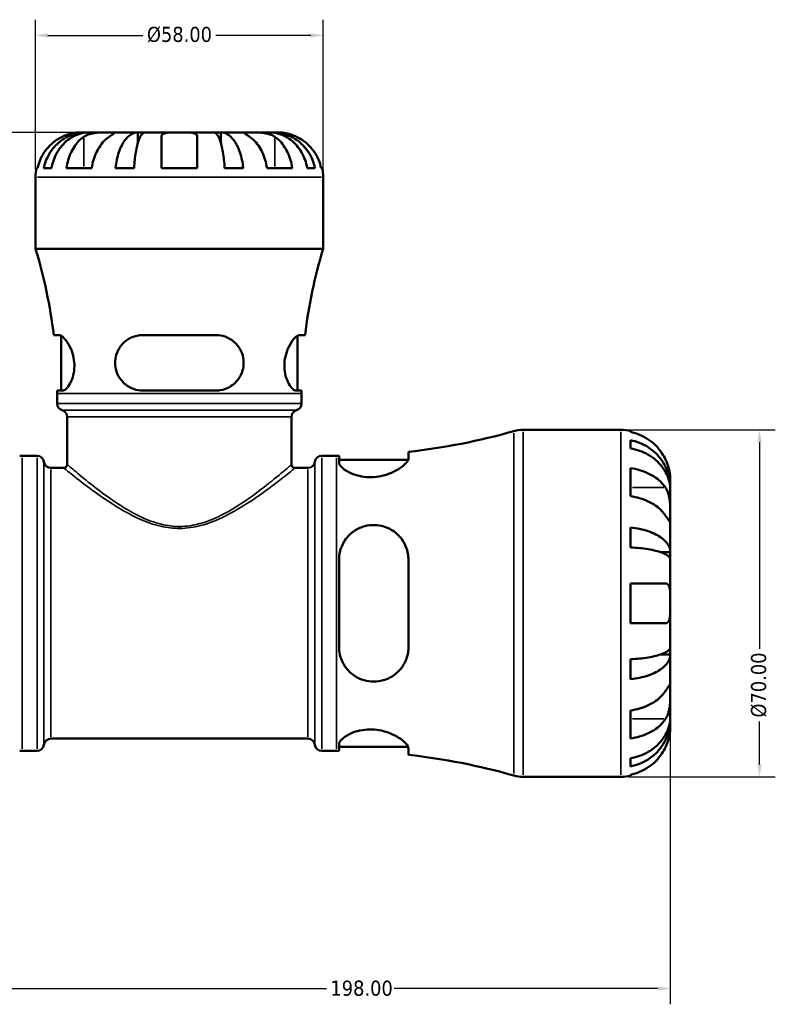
# Model space of a CAD drawing. Header units: millimetres. Extents: x 0 to 896, y 0 to 594.
# Tile 4 of 12: x 407 to 560, y 178 to 376. Entities that reach past the tile are written whole.
import ezdxf

# ---------------------------------------------------------------- set-up
doc = ezdxf.new("R2010")
doc.units = ezdxf.units.MM
for name, color, linetype, lineweight in [('Dimension (ANSI)', 7, 'Continuous', 25), ('Visible (ANSI)', 7, 'Continuous', 50), ('Visible Narrow (ANSI)', 7, 'Continuous', 35)]:
    doc.layers.add(name, color=color, linetype=linetype, lineweight=lineweight)
doc.styles.add('Note Text (ANSI)', font='tahoma.ttf')
doc.dimstyles.new('Default - mm (ANSI)', dxfattribs={"dimtxt": 3.048, "dimasz": 2.5, "dimexe": 3.175, "dimexo": 1.6002, "dimgap": 0.8, "dimtad": 0, "dimtoh": 1, "dimrnd": 1e-08, "dimzin": 4, "dimdsep": 46, "dimtxsty": 'Note Text (ANSI)', "dimcen": 0.09, "dimdle": 10, "dimclrd": 256, "dimclre": 256, "dimclrt": 256, "dimadec": 1, "dimazin": 1, "dimtfac": 1, "dimtofl": 0, "dimtmove": 0, "dimatfit": 3, "dimfxl": 1, "dimtolj": 1, "dimtzin": 4, "dimlwd": -1, "dimlwe": -1, "dimarcsym": 0})

# ---------------------------------------------------------------- blocks, each defined once
blk = doc.blocks.new('*D6')
at = {"layer": 'Defpoints', "color": 0, "transparency": 16777216}
for p in [(340.53, 258.68), (538.53, 258.68), (538.53, 180.96)]:
    blk.add_point(p, dxfattribs=at)
at = {"layer": 'Dimension (ANSI)', "transparency": 16777216}
for p, q in [((340.53, 257.08), (340.53, 177.79)), ((538.53, 257.08), (538.53, 177.79)), ((343.03, 180.96), (469.19, 180.96)), ((536.03, 180.96), (482.87, 180.96))]:
    blk.add_line(p, q, dxfattribs=at)
for points in [[(343.03, 181.38), (343.03, 180.54), (340.53, 180.96)], [(536.03, 181.38), (536.03, 180.54), (538.53, 180.96)]]:
    blk.add_solid(points, dxfattribs=at)
at = {"layer": 'Dimension (ANSI)', "transparency": 16777216, "insert": (469.99, 182.56), "char_height": 3.048, "attachment_point": 1, "style": 'Note Text (ANSI)'}
blk.add_mtext('\\A1;198.00', dxfattribs=at)
blk = doc.blocks.new('*D7')
at = {"layer": 'Defpoints', "color": 0, "transparency": 16777216}
for p in [(304.53, 353.68), (439.53, 353.68), (350.53, 223.68)]:
    blk.add_point(p, dxfattribs=at)
at = {"layer": 'Dimension (ANSI)', "transparency": 16777216}
for p, q in [((437.93, 353.68), (301.36, 353.68)), ((304.53, 351.18), (304.53, 307.27)), ((304.53, 226.18), (304.53, 293.59)), ((348.93, 223.68), (301.36, 223.68))]:
    blk.add_line(p, q, dxfattribs=at)
for points in [[(304.12, 351.18), (304.95, 351.18), (304.53, 353.68)], [(304.12, 226.18), (304.95, 226.18), (304.53, 223.68)]]:
    blk.add_solid(points, dxfattribs=at)
at = {"layer": 'Dimension (ANSI)', "transparency": 16777216, "insert": (302.95, 294.39), "char_height": 3.048, "attachment_point": 1, "rotation": 90, "style": 'Note Text (ANSI)'}
blk.add_mtext('\\A1;130.00', dxfattribs=at)
blk = doc.blocks.new('*D9')
at = {"layer": 'Defpoints', "color": 0, "transparency": 16777216}
for p in [(528.53, 293.68), (528.53, 223.68), (556.53, 223.68)]:
    blk.add_point(p, dxfattribs=at)
at = {"layer": 'Dimension (ANSI)', "transparency": 16777216}
for p, q in [((530.13, 293.68), (559.71, 293.68)), ((556.53, 291.18), (556.53, 249.52)), ((556.53, 226.18), (556.53, 234.84)), ((530.13, 223.68), (559.71, 223.68))]:
    blk.add_line(p, q, dxfattribs=at)
for points in [[(556.12, 291.18), (556.95, 291.18), (556.53, 293.68)], [(556.12, 226.18), (556.95, 226.18), (556.53, 223.68)]]:
    blk.add_solid(points, dxfattribs=at)
at = {"layer": 'Dimension (ANSI)', "transparency": 16777216, "insert": (554.8, 235.64), "char_height": 3.048, "attachment_point": 1, "rotation": 90, "style": 'Note Text (ANSI)'}
blk.add_mtext('\\A1;\\fTahoma|b0|i0;\\H3.0480;Ø70.00', dxfattribs=at)
blk = doc.blocks.new('*D10')
at = {"layer": 'Defpoints', "color": 0, "transparency": 16777216}
for p in [(468.53, 373.24), (410.53, 344.68), (468.53, 344.68)]:
    blk.add_point(p, dxfattribs=at)
at = {"layer": 'Dimension (ANSI)', "transparency": 16777216}
for p, q in [((410.53, 346.28), (410.53, 376.41)), ((468.53, 346.28), (468.53, 376.41)), ((413.03, 373.24), (432.19, 373.24)), ((466.03, 373.24), (446.88, 373.24))]:
    blk.add_line(p, q, dxfattribs=at)
for points in [[(413.03, 373.66), (413.03, 372.82), (410.53, 373.24)], [(466.03, 373.66), (466.03, 372.82), (468.53, 373.24)]]:
    blk.add_solid(points, dxfattribs=at)
at = {"layer": 'Dimension (ANSI)', "transparency": 16777216, "insert": (432.99, 374.98), "char_height": 3.048, "attachment_point": 1, "style": 'Note Text (ANSI)'}
blk.add_mtext('\\A1;\\fTahoma|b0|i0;\\H3.0480;Ø58.00', dxfattribs=at)

msp = doc.modelspace()

# ---------------------------------------------------------------- linework, layer by layer
at = {"layer": 'Visible (ANSI)'}
for p, q in [((420.765, 353.677), (419.534, 353.677)), ((420.765, 353.677), (420.765, 353.65)), ((421.377, 353.677), (420.765, 353.677)), ((425.392, 353.677), (421.377, 353.677)), ((431.147, 353.677), (425.392, 353.677)), ((431.147, 353.677), (431.147, 351.49)), ((432.626, 353.677), (431.147, 353.677)), ((439.534, 353.677), (432.626, 353.677)), ((446.443, 353.677), (439.534, 353.677)), ((447.921, 353.677), (446.443, 353.677)), ((453.676, 353.677), (447.921, 353.677)), ((447.921, 353.677), (447.921, 351.49)), ((457.691, 353.677), (453.676, 353.677)), ((458.303, 353.677), (457.691, 353.677)), ((459.534, 353.677), (458.303, 353.677)), ((458.303, 353.677), (458.303, 353.65)), ((435.934, 346.477), (435.934, 352.801)), ((443.134, 352.801), (443.134, 346.477)), ((410.716, 346.477), (410.942, 346.477)), ((412.198, 346.477), (413.753, 346.477)), ((416.771, 346.477), (421.862, 346.477)), ((426.656, 346.477), (430.41, 346.477)), ((435.934, 346.477), (443.134, 346.477)), ((448.658, 346.477), (452.412, 346.477)), ((457.206, 346.477), (462.298, 346.477)), ((465.315, 346.477), (466.87, 346.477)), ((468.127, 346.477), (468.352, 346.477)), ((410.534, 330.157), (410.534, 344.677)), ((468.534, 330.157), (468.534, 344.677)), ((468.534, 330.157), (410.534, 330.157)), ((415.28, 312.797), (414.188, 312.797)), ((415.684, 301.597), (415.684, 312.672)), ((446.894, 312.797), (432.174, 312.797)), ((463.384, 301.597), (463.384, 312.672)), ((464.881, 312.797), (463.788, 312.797)), ((414.883, 301.597), (416.007, 301.597)), ((414.884, 298.969), (414.884, 301.037)), ((432.174, 301.597), (446.894, 301.597)), ((463.061, 301.597), (464.186, 301.597)), ((464.184, 298.969), (464.184, 301.037)), ((416.914, 286.677), (416.914, 296.277)), ((462.154, 286.677), (462.154, 296.277)), ((508.863, 293.677), (528.534, 293.677)), ((530.534, 293.475), (530.534, 293.245)), ((530.534, 291.594), (530.534, 289.934)), ((407.854, 288.427), (410.834, 288.427)), ((468.234, 288.427), (471.214, 288.427)), ((471.734, 288.428), (471.734, 287.097)), ((485.734, 287.942), (485.734, 289.237)), ((471.734, 287.627), (485.667, 287.627)), ((413.612, 285.977), (416.214, 285.977)), ((462.854, 285.977), (465.456, 285.977)), ((530.534, 285.949), (530.534, 280.292)), ((538.534, 282.069), (538.509, 282.069)), ((538.534, 282.069), (538.534, 283.677)), ((538.534, 281.456), (538.534, 282.069)), ((538.534, 276.355), (538.534, 281.456)), ((538.534, 268.979), (538.534, 276.355)), ((530.534, 273.972), (530.534, 269.964)), ((538.534, 268.979), (536.625, 268.979)), ((538.534, 267.5), (538.534, 268.979)), ((471.734, 267.477), (471.734, 249.877)), ((485.734, 249.877), (485.734, 267.477)), ((538.534, 258.677), (538.534, 267.5)), ((530.534, 262.677), (530.534, 254.677)), ((530.534, 262.677), (537.574, 262.677)), ((538.534, 249.854), (538.534, 258.677)), ((537.574, 254.677), (530.534, 254.677)), ((538.534, 248.376), (536.625, 248.376)), ((538.534, 248.376), (538.534, 249.854)), ((538.534, 241), (538.534, 248.376)), ((530.534, 247.391), (530.534, 243.382)), ((538.534, 235.898), (538.534, 241)), ((530.534, 237.063), (530.534, 231.406)), ((538.534, 235.286), (538.509, 235.286)), ((538.534, 235.286), (538.534, 235.898)), ((538.534, 233.677), (538.534, 235.286)), ((413.612, 231.377), (465.456, 231.377)), ((407.854, 228.927), (410.834, 228.927)), ((468.234, 228.927), (471.214, 228.927)), ((471.734, 230.258), (471.734, 228.926)), ((471.734, 229.727), (485.667, 229.727)), ((485.734, 228.118), (485.734, 229.412)), ((530.534, 227.421), (530.534, 225.761)), ((508.863, 223.677), (528.534, 223.677)), ((530.534, 224.11), (530.534, 223.879))]:
    msp.add_line(p, q, dxfattribs=at)
for centre, radius, start, end in [((419.534, 344.677), 9, 168.46304, 180), ((459.534, 344.677), 9, 0, 11.53696), ((315.241, 301.037), 99.643, 6.7779, 16.99225), ((563.827, 301.037), 99.643, 163.00775, 173.2221), ((315.241, 301.037), 99.643, 0, 0.32201), ((563.827, 301.037), 99.643, 179.67799, 180), ((416.284, 298.969), 1.4, 180, 254.03799), ((462.784, 298.969), 1.4, 285.96201, 0), ((415.514, 296.277), 1.4, 0, 74.03799), ((463.554, 296.277), 1.4, 105.96201, 180), ((471.214, 419.048), 130.621, 276.38227, 285.8769), ((508.863, 286.677), 7, 90, 105.8769), ((528.534, 283.677), 10, 78.46304, 90), ((407.854, 419.048), 130.621, 269.77191, 270), ((410.834, 287.027), 1.4, 7.18076, 90), ((468.234, 287.027), 1.4, 90, 172.81924), ((471.214, 419.048), 130.621, 270, 270.22809), ((413.612, 287.377), 1.4, 187.18076, 270), ((416.214, 286.677), 0.7, 270, 0), ((462.854, 286.677), 0.7, 180, 270), ((465.456, 287.377), 1.4, 270, 352.81924), ((413.612, 229.977), 1.4, 90, 172.81924), ((465.456, 229.977), 1.4, 7.18076, 90), ((407.854, 98.307), 130.621, 90, 90.22809), ((410.834, 230.327), 1.4, 270, 352.81924), ((468.234, 230.327), 1.4, 187.18076, 270), ((471.214, 98.307), 130.621, 89.77191, 90), ((471.214, 98.307), 130.621, 74.1231, 83.61773), ((508.863, 230.677), 7, 254.1231, 270), ((528.534, 233.677), 10, 270, 281.53696)]:
    msp.add_arc(centre, radius, start, end, dxfattribs=at)
for points, knots in [([(412.198, 346.477), (412.313, 347.055), (412.485, 347.619), (412.891, 348.631), (413.166, 349.17), (413.818, 350.177), (414.196, 350.645), (414.958, 351.43), (415.412, 351.821), (416.39, 352.495), (416.913, 352.777), (417.911, 353.204), (418.477, 353.386), (419.634, 353.623), (420.224, 353.677), (420.765, 353.677)], [0.1707455, 0.1707455, 0.1707455, 0.1707455, 0.332894, 0.332894, 0.4995417, 0.4995417, 0.6661895, 0.6661895, 0.8331849, 0.8331849, 1.0001802, 1.0001802, 1.1677267, 1.1677267, 1.3352731, 1.3352731, 1.3352731, 1.3352731]), ([(421.377, 353.677), (420.896, 353.677), (420.371, 353.623), (419.341, 353.386), (418.837, 353.204), (417.95, 352.777), (417.483, 352.495), (416.613, 351.821), (416.209, 351.43), (415.531, 350.645), (415.194, 350.177), (414.614, 349.17), (414.37, 348.631), (414.008, 347.619), (413.855, 347.055), (413.753, 346.477)], [4.0119853, 4.0119853, 4.0119853, 4.0119853, 4.1795318, 4.1795318, 4.3470783, 4.3470783, 4.5140736, 4.5140736, 4.6810689, 4.6810689, 4.8477167, 4.8477167, 5.0143645, 5.0143645, 5.176513, 5.176513, 5.176513, 5.176513]), ([(419.534, 353.677), (419.534, 353.677), (419.501, 353.678), (419.366, 353.676), (419.259, 353.673), (418.901, 353.651), (418.608, 353.622), (418.014, 353.515), (417.746, 353.455), (417.254, 353.317), (417.038, 353.248), (416.595, 353.088), (416.369, 352.998), (416.075, 352.867), (416.004, 352.834), (415.934, 352.801)], [-2.49913258, -2.49913258, -2.49913258, -2.49913258, -2.41505436, -2.41505436, -2.32384732, -2.32384732, -2.1841143, -2.1841143, -2.08674766, -2.08674766, -2.01440674, -2.01440674, -1.93994266, -1.93994266, -1.91637503, -1.91637503, -1.91637503, -1.91637503]), ([(420.301, 352.801), (420.389, 352.86), (420.484, 352.917), (420.761, 353.067), (420.956, 353.155), (421.383, 353.311), (421.614, 353.378), (422.194, 353.512), (422.547, 353.566), (423.354, 353.647), (423.799, 353.664), (424.656, 353.679), (425.055, 353.677), (425.392, 353.677)], [-0.58004807, -0.58004807, -0.58004807, -0.58004807, -0.5384523, -0.5384523, -0.46383793, -0.46383793, -0.3862639, -0.3862639, -0.27840269, -0.27840269, -0.14277912, -0.14277912, 0, 0, 0, 0]), ([(425.392, 353.677), (425.575, 353.677), (425.738, 353.678), (426.027, 353.676), (426.149, 353.674), (426.371, 353.659), (426.44, 353.641), (426.452, 353.565), (426.402, 353.509), (426.23, 353.372), (426.135, 353.304), (425.908, 353.147), (425.777, 353.059), (425.555, 352.91), (425.475, 352.857), (425.392, 352.801)], [0, 0, 0, 0, 0.07774953, 0.07774953, 0.16081914, 0.16081914, 0.27783798, 0.27783798, 0.3882896, 0.3882896, 0.46542959, 0.46542959, 0.54035429, 0.54035429, 0.57953204, 0.57953204, 0.57953204, 0.57953204]), ([(426.656, 346.477), (426.716, 347.055), (426.807, 347.619), (427.02, 348.631), (427.163, 349.17), (427.505, 350.177), (427.704, 350.645), (428.103, 351.43), (428.341, 351.821), (428.854, 352.495), (429.128, 352.777), (429.651, 353.204), (429.948, 353.386), (430.554, 353.623), (430.864, 353.677), (431.147, 353.677)], [0.1707455, 0.1707455, 0.1707455, 0.1707455, 0.332894, 0.332894, 0.4995417, 0.4995417, 0.6661895, 0.6661895, 0.8331849, 0.8331849, 1.0001802, 1.0001802, 1.1677267, 1.1677267, 1.3352731, 1.3352731, 1.3352731, 1.3352731]), ([(432.626, 353.677), (432.486, 353.677), (432.333, 353.623), (432.034, 353.386), (431.888, 353.204), (431.63, 352.777), (431.494, 352.495), (431.241, 351.821), (431.124, 351.43), (430.927, 350.645), (430.829, 350.177), (430.66, 349.17), (430.589, 348.631), (430.484, 347.619), (430.44, 347.055), (430.41, 346.477)], [4.0119853, 4.0119853, 4.0119853, 4.0119853, 4.1795318, 4.1795318, 4.3470783, 4.3470783, 4.5140736, 4.5140736, 4.681069, 4.681069, 4.8477167, 4.8477167, 5.0143645, 5.0143645, 5.176513, 5.176513, 5.176513, 5.176513]), ([(435.934, 352.801), (435.934, 352.869), (435.943, 352.933), (435.986, 353.083), (436.032, 353.163), (436.169, 353.312), (436.264, 353.378), (436.555, 353.512), (436.773, 353.566), (437.355, 353.648), (437.734, 353.664), (438.588, 353.679), (439.059, 353.677), (439.534, 353.677)], [-0.57647647, -0.57647647, -0.57647647, -0.57647647, -0.52968676, -0.52968676, -0.46054026, -0.46054026, -0.38562403, -0.38562403, -0.27730827, -0.27730827, -0.14258086, -0.14258086, 0, 0, 0, 0]), ([(439.534, 353.677), (439.814, 353.677), (440.094, 353.678), (440.662, 353.676), (440.947, 353.673), (441.625, 353.651), (441.988, 353.622), (442.49, 353.515), (442.66, 353.455), (442.892, 353.317), (442.968, 353.248), (443.081, 353.088), (443.115, 352.998), (443.132, 352.867), (443.134, 352.834), (443.134, 352.801)], [-2.49913258, -2.49913258, -2.49913258, -2.49913258, -2.41505436, -2.41505436, -2.32384732, -2.32384732, -2.1841143, -2.1841143, -2.08674766, -2.08674766, -2.01440674, -2.01440674, -1.93994266, -1.93994266, -1.91637503, -1.91637503, -1.91637503, -1.91637503]), ([(448.658, 346.477), (448.628, 347.055), (448.584, 347.619), (448.479, 348.631), (448.408, 349.17), (448.239, 350.177), (448.141, 350.645), (447.944, 351.43), (447.827, 351.821), (447.574, 352.495), (447.439, 352.777), (447.181, 353.204), (447.034, 353.386), (446.735, 353.623), (446.582, 353.677), (446.443, 353.677)], [0.1707455, 0.1707455, 0.1707455, 0.1707455, 0.332894, 0.332894, 0.4995417, 0.4995417, 0.6661895, 0.6661895, 0.8331849, 0.8331849, 1.0001802, 1.0001802, 1.1677267, 1.1677267, 1.3352731, 1.3352731, 1.3352731, 1.3352731]), ([(447.921, 353.677), (448.204, 353.677), (448.514, 353.623), (449.12, 353.386), (449.417, 353.204), (449.94, 352.777), (450.215, 352.495), (450.727, 351.821), (450.965, 351.43), (451.365, 350.645), (451.563, 350.177), (451.905, 349.17), (452.048, 348.631), (452.262, 347.619), (452.352, 347.055), (452.412, 346.477)], [4.0119853, 4.0119853, 4.0119853, 4.0119853, 4.1795318, 4.1795318, 4.3470783, 4.3470783, 4.5140736, 4.5140736, 4.6810689, 4.6810689, 4.8477167, 4.8477167, 5.0143645, 5.0143645, 5.176513, 5.176513, 5.176513, 5.176513]), ([(453.676, 352.801), (453.588, 352.86), (453.503, 352.917), (453.278, 353.067), (453.149, 353.155), (452.924, 353.311), (452.83, 353.378), (452.664, 353.512), (452.617, 353.566), (452.63, 353.647), (452.721, 353.664), (453.073, 353.679), (453.34, 353.677), (453.676, 353.677)], [-0.58004807, -0.58004807, -0.58004807, -0.58004807, -0.5384523, -0.5384523, -0.46383793, -0.46383793, -0.3862639, -0.3862639, -0.27840269, -0.27840269, -0.14277912, -0.14277912, 0, 0, 0, 0]), ([(453.676, 353.677), (453.86, 353.677), (454.062, 353.678), (454.513, 353.676), (454.763, 353.674), (455.391, 353.659), (455.777, 353.641), (456.53, 353.565), (456.891, 353.509), (457.476, 353.372), (457.706, 353.304), (458.131, 353.147), (458.325, 353.059), (458.596, 352.91), (458.684, 352.857), (458.767, 352.801)], [0, 0, 0, 0, 0.07774953, 0.07774953, 0.16081914, 0.16081914, 0.27783798, 0.27783798, 0.3882896, 0.3882896, 0.46542959, 0.46542959, 0.54035429, 0.54035429, 0.57953204, 0.57953204, 0.57953204, 0.57953204]), ([(465.315, 346.477), (465.213, 347.055), (465.06, 347.619), (464.698, 348.631), (464.454, 349.17), (463.874, 350.177), (463.537, 350.645), (462.859, 351.43), (462.455, 351.821), (461.585, 352.495), (461.119, 352.777), (460.231, 353.204), (459.727, 353.386), (458.698, 353.623), (458.172, 353.677), (457.691, 353.677)], [0.1707455, 0.1707455, 0.1707455, 0.1707455, 0.332894, 0.332894, 0.4995417, 0.4995417, 0.6661895, 0.6661895, 0.8331849, 0.8331849, 1.0001802, 1.0001802, 1.1677267, 1.1677267, 1.3352731, 1.3352731, 1.3352731, 1.3352731]), ([(458.303, 353.677), (458.844, 353.677), (459.434, 353.623), (460.591, 353.386), (461.157, 353.204), (462.155, 352.777), (462.678, 352.495), (463.656, 351.821), (464.11, 351.43), (464.872, 350.645), (465.25, 350.177), (465.903, 349.17), (466.177, 348.631), (466.583, 347.619), (466.755, 347.055), (466.87, 346.477)], [4.0119856, 4.0119856, 4.0119856, 4.0119856, 4.1795321, 4.1795321, 4.3470786, 4.3470786, 4.5140739, 4.5140739, 4.6810692, 4.6810692, 4.847717, 4.847717, 5.0143648, 5.0143648, 5.1765133, 5.1765133, 5.1765133, 5.1765133]), ([(463.134, 352.801), (462.991, 352.869), (462.847, 352.933), (462.487, 353.083), (462.273, 353.163), (461.832, 353.312), (461.608, 353.378), (461.082, 353.512), (460.796, 353.566), (460.234, 353.648), (459.984, 353.664), (459.628, 353.679), (459.534, 353.677), (459.534, 353.677)], [-0.57647647, -0.57647647, -0.57647647, -0.57647647, -0.52968676, -0.52968676, -0.46054026, -0.46054026, -0.38562403, -0.38562403, -0.27730827, -0.27730827, -0.14258086, -0.14258086, 0, 0, 0, 0]), ([(415.934, 352.801), (415.546, 352.619), (415.154, 352.399), (414.272, 351.814), (413.8, 351.422), (413.009, 350.635), (412.617, 350.168), (411.942, 349.162), (411.657, 348.623), (411.237, 347.613), (411.06, 347.052), (410.942, 346.477)], [4.42788405, 4.42788405, 4.42788405, 4.42788405, 4.5512464, 4.5512464, 4.71913293, 4.71913293, 4.88586959, 4.88586959, 5.05260626, 5.05260626, 5.21400469, 5.21400469, 5.21400469, 5.21400469]), ([(416.771, 346.477), (416.854, 347.052), (416.98, 347.613), (417.277, 348.623), (417.478, 349.162), (417.955, 350.168), (418.232, 350.635), (418.791, 351.422), (419.125, 351.814), (419.749, 352.399), (420.027, 352.619), (420.301, 352.801)], [0.17075309, 0.17075309, 0.17075309, 0.17075309, 0.33215152, 0.33215152, 0.49888818, 0.49888818, 0.66562485, 0.66562485, 0.83351137, 0.83351137, 0.95687373, 0.95687373, 0.95687373, 0.95687373]), ([(425.392, 352.801), (425.118, 352.619), (424.84, 352.399), (424.217, 351.814), (423.883, 351.422), (423.324, 350.635), (423.047, 350.168), (422.569, 349.162), (422.368, 348.623), (422.071, 347.613), (421.945, 347.052), (421.862, 346.477)], [4.42788748, 4.42788748, 4.42788748, 4.42788748, 4.55124983, 4.55124983, 4.71913636, 4.71913636, 4.88587302, 4.88587302, 5.05260969, 5.05260969, 5.21400811, 5.21400811, 5.21400811, 5.21400811]), ([(457.206, 346.477), (457.123, 347.052), (456.997, 347.613), (456.7, 348.623), (456.499, 349.162), (456.022, 350.168), (455.745, 350.635), (455.186, 351.422), (454.852, 351.814), (454.228, 352.399), (453.95, 352.619), (453.676, 352.801)], [0.17075309, 0.17075309, 0.17075309, 0.17075309, 0.33215152, 0.33215152, 0.49888818, 0.49888818, 0.66562485, 0.66562485, 0.83351137, 0.83351137, 0.95687373, 0.95687373, 0.95687373, 0.95687373]), ([(458.767, 352.801), (459.042, 352.619), (459.319, 352.399), (459.943, 351.814), (460.277, 351.422), (460.836, 350.635), (461.113, 350.168), (461.591, 349.162), (461.791, 348.623), (462.088, 347.613), (462.214, 347.052), (462.298, 346.477)], [4.42788405, 4.42788405, 4.42788405, 4.42788405, 4.5512464, 4.5512464, 4.71913293, 4.71913293, 4.88586959, 4.88586959, 5.05260626, 5.05260626, 5.21400469, 5.21400469, 5.21400469, 5.21400469]), ([(468.127, 346.477), (468.008, 347.052), (467.831, 347.613), (467.411, 348.623), (467.127, 349.162), (466.451, 350.168), (466.059, 350.635), (465.269, 351.422), (464.796, 351.814), (463.914, 352.399), (463.522, 352.619), (463.134, 352.801)], [0.17075309, 0.17075309, 0.17075309, 0.17075309, 0.33215152, 0.33215152, 0.49888818, 0.49888818, 0.66562485, 0.66562485, 0.83351137, 0.83351137, 0.95687373, 0.95687373, 0.95687373, 0.95687373]), ([(415.28, 312.797), (415.333, 312.797), (415.389, 312.789), (415.654, 312.716), (415.892, 312.56), (416.476, 312.006), (416.834, 311.548), (417.482, 310.435), (417.777, 309.789), (418.163, 308.507), (418.282, 307.912), (418.382, 306.731), (418.371, 306.169), (418.229, 305.001), (418.083, 304.423), (417.679, 303.316), (417.41, 302.818), (416.844, 302.04), (416.548, 301.773), (416.186, 301.618), (416.094, 301.597), (416.007, 301.597)], [-1.9950929, -1.9950929, -1.9950929, -1.9950929, -1.9400551, -1.9400551, -1.7462046, -1.7462046, -1.49308, -1.49308, -1.2531218, -1.2531218, -1.0676895, -1.0676895, -0.8965174, -0.8965174, -0.6987121, -0.6987121, -0.4677003, -0.4677003, -0.2242017, -0.2242017, -0.1363463, -0.1363463, -0.1363463, -0.1363463]), ([(432.174, 301.597), (432.019, 301.597), (431.864, 301.604), (431.068, 301.67), (430.446, 301.833), (429.208, 302.392), (428.609, 302.817), (427.641, 303.84), (427.26, 304.421), (426.776, 305.601), (426.639, 306.165), (426.545, 307.329), (426.59, 307.907), (426.875, 309.133), (427.148, 309.752), (427.958, 310.97), (428.539, 311.53), (429.828, 312.334), (430.523, 312.6), (431.561, 312.772), (431.866, 312.797), (432.174, 312.797)], [-1.976257, -1.976257, -1.976257, -1.976257, -1.9273768, -1.9273768, -1.7237828, -1.7237828, -1.4912148, -1.4912148, -1.2766159, -1.2766159, -1.1011891, -1.1011891, -0.9251801, -0.9251801, -0.7134272, -0.7134272, -0.4533755, -0.4533755, -0.2149655, -0.2149655, -0.1180088, -0.1180088, -0.1180088, -0.1180088]), ([(446.894, 312.797), (447.069, 312.797), (447.243, 312.789), (448.026, 312.716), (448.613, 312.56), (449.867, 312.006), (450.504, 311.548), (451.522, 310.435), (451.917, 309.789), (452.371, 308.507), (452.482, 307.912), (452.503, 306.731), (452.428, 306.169), (452.086, 305.001), (451.799, 304.423), (450.997, 303.316), (450.458, 302.818), (449.204, 302.04), (448.482, 301.773), (447.449, 301.618), (447.172, 301.597), (446.894, 301.597)], [-1.9950929, -1.9950929, -1.9950929, -1.9950929, -1.9400551, -1.9400551, -1.7462046, -1.7462046, -1.49308, -1.49308, -1.2531218, -1.2531218, -1.0676895, -1.0676895, -0.8965174, -0.8965174, -0.6987121, -0.6987121, -0.4677003, -0.4677003, -0.2242017, -0.2242017, -0.1363463, -0.1363463, -0.1363463, -0.1363463]), ([(463.061, 301.597), (463.013, 301.597), (462.963, 301.604), (462.697, 301.67), (462.459, 301.833), (461.938, 302.392), (461.654, 302.817), (461.175, 303.84), (460.977, 304.421), (460.747, 305.601), (460.695, 306.165), (460.716, 307.329), (460.789, 307.907), (461.066, 309.133), (461.29, 309.752), (461.861, 310.97), (462.225, 311.53), (462.9, 312.334), (463.213, 312.6), (463.593, 312.772), (463.695, 312.797), (463.788, 312.797)], [-1.976257, -1.976257, -1.976257, -1.976257, -1.9273768, -1.9273768, -1.7237828, -1.7237828, -1.4912148, -1.4912148, -1.2766159, -1.2766159, -1.1011891, -1.1011891, -0.9251801, -0.9251801, -0.7134272, -0.7134272, -0.4533755, -0.4533755, -0.2149655, -0.2149655, -0.1180088, -0.1180088, -0.1180088, -0.1180088]), ([(537.574, 287.677), (537.369, 288.116), (537.121, 288.56), (536.465, 289.547), (536.031, 290.071), (535.157, 290.948), (534.638, 291.383), (533.519, 292.134), (532.92, 292.449), (531.797, 292.916), (531.173, 293.113), (530.534, 293.245)], [4.90264375, 4.90264375, 4.90264375, 4.90264375, 5.04224508, 5.04224508, 5.22854914, 5.22854914, 5.41380406, 5.41380406, 5.59905898, 5.59905898, 5.77859995, 5.77859995, 5.77859995, 5.77859995]), ([(530.534, 291.594), (531.175, 291.467), (531.802, 291.276), (532.926, 290.824), (533.525, 290.519), (534.644, 289.794), (535.163, 289.374), (536.037, 288.527), (536.471, 288.022), (537.219, 286.935), (537.534, 286.353), (538.007, 285.243), (538.21, 284.614), (538.473, 283.327), (538.534, 282.67), (538.534, 282.069)], [0.1897184, 0.1897184, 0.1897184, 0.1897184, 0.3698032, 0.3698032, 0.5549844, 0.5549844, 0.7401655, 0.7401655, 0.9258164, 0.9258164, 1.1114673, 1.1114673, 1.2978252, 1.2978252, 1.484183, 1.484183, 1.484183, 1.484183]), ([(538.534, 281.456), (538.534, 281.992), (538.473, 282.576), (538.21, 283.721), (538.007, 284.282), (537.534, 285.269), (537.219, 285.787), (536.471, 286.755), (536.037, 287.204), (535.163, 287.958), (534.644, 288.332), (533.525, 288.977), (532.926, 289.248), (531.802, 289.651), (531.175, 289.821), (530.534, 289.934)], [4.4593823, 4.4593823, 4.4593823, 4.4593823, 4.6457401, 4.6457401, 4.832098, 4.832098, 5.0177489, 5.0177489, 5.2033998, 5.2033998, 5.388581, 5.388581, 5.5737621, 5.5737621, 5.753847, 5.753847, 5.753847, 5.753847]), ([(485.734, 287.942), (485.734, 287.83), (485.704, 287.708), (485.505, 287.259), (485.201, 286.892), (484.296, 286.108), (483.678, 285.689), (482.269, 284.972), (481.499, 284.668), (480.026, 284.29), (479.367, 284.181), (478.059, 284.097), (477.431, 284.116), (476.086, 284.281), (475.401, 284.449), (474.011, 284.938), (473.36, 285.282), (472.342, 286.002), (471.988, 286.378), (471.766, 286.85), (471.734, 286.977), (471.734, 287.097)], [-2.4806702, -2.4806702, -2.4806702, -2.4806702, -2.3632755, -2.3632755, -2.0797376, -2.0797376, -1.7794877, -1.7794877, -1.507741, -1.507741, -1.3046497, -1.3046497, -1.1131853, -1.1131853, -0.8807859, -0.8807859, -0.5858825, -0.5858825, -0.2788697, -0.2788697, -0.1568064, -0.1568064, -0.1568064, -0.1568064]), ([(538.534, 283.677), (538.534, 283.677), (538.535, 283.73), (538.53, 283.953), (538.524, 284.136), (538.482, 284.607), (538.446, 284.887), (538.334, 285.484), (538.263, 285.786), (538.112, 286.304), (538.046, 286.508), (537.905, 286.902), (537.832, 287.09), (537.696, 287.411), (537.637, 287.545), (537.574, 287.677)], [0, 0, 0, 0, 0.11274969, 0.11274969, 0.24046199, 0.24046199, 0.3630761, 0.3630761, 0.46982648, 0.46982648, 0.53680834, 0.53680834, 0.59738122, 0.59738122, 0.64072731, 0.64072731, 0.64072731, 0.64072731]), ([(530.534, 285.949), (531.173, 285.856), (531.797, 285.716), (532.92, 285.386), (533.519, 285.163), (534.638, 284.632), (535.157, 284.325), (536.031, 283.704), (536.465, 283.334), (537.121, 282.636), (537.369, 282.322), (537.574, 282.012)], [0.18972425, 0.18972425, 0.18972425, 0.18972425, 0.36926522, 0.36926522, 0.55452014, 0.55452014, 0.73977506, 0.73977506, 0.92607912, 0.92607912, 1.06568045, 1.06568045, 1.06568045, 1.06568045]), ([(537.574, 276.355), (537.369, 276.665), (537.121, 276.979), (536.465, 277.677), (536.031, 278.048), (535.157, 278.668), (534.638, 278.976), (533.519, 279.506), (532.92, 279.729), (531.797, 280.059), (531.173, 280.199), (530.534, 280.292)], [4.90264375, 4.90264375, 4.90264375, 4.90264375, 5.04224508, 5.04224508, 5.22854914, 5.22854914, 5.41380406, 5.41380406, 5.59905898, 5.59905898, 5.77859995, 5.77859995, 5.77859995, 5.77859995]), ([(537.574, 282.012), (537.633, 281.924), (537.689, 281.831), (537.85, 281.537), (537.947, 281.323), (538.123, 280.848), (538.199, 280.589), (538.351, 279.933), (538.412, 279.532), (538.502, 278.624), (538.52, 278.128), (538.536, 277.173), (538.534, 276.729), (538.534, 276.355)], [-0.64434498, -0.64434498, -0.64434498, -0.64434498, -0.60308586, -0.60308586, -0.52007987, -0.52007987, -0.43273909, -0.43273909, -0.31000661, -0.31000661, -0.15868997, -0.15868997, 0, 0, 0, 0]), ([(538.534, 276.355), (538.534, 276.146), (538.534, 275.96), (538.533, 275.633), (538.53, 275.496), (538.512, 275.256), (538.492, 275.184), (538.405, 275.183), (538.341, 275.244), (538.185, 275.447), (538.108, 275.557), (537.93, 275.819), (537.831, 275.968), (537.674, 276.205), (537.625, 276.279), (537.574, 276.355)], [0, 0, 0, 0, 0.08884908, 0.08884908, 0.18379648, 0.18379648, 0.31419699, 0.31419699, 0.43784665, 0.43784665, 0.52411276, 0.52411276, 0.60765264, 0.60765264, 0.6434969, 0.6434969, 0.6434969, 0.6434969]), ([(471.734, 267.477), (471.734, 267.768), (471.752, 268.057), (471.893, 269.188), (472.151, 269.999), (472.994, 271.599), (473.624, 272.363), (475.014, 273.458), (475.713, 273.843), (477.083, 274.31), (477.716, 274.433), (479.015, 274.502), (479.662, 274.445), (481.094, 274.12), (481.843, 273.799), (483.353, 272.832), (484.063, 272.122), (485.101, 270.528), (485.453, 269.657), (485.696, 268.317), (485.734, 267.899), (485.734, 267.477)], [-2.4578199, -2.4578199, -2.4578199, -2.4578199, -2.3663997, -2.3663997, -2.0969913, -2.0969913, -1.7846811, -1.7846811, -1.5389552, -1.5389552, -1.3443291, -1.3443291, -1.1472593, -1.1472593, -0.8924276, -0.8924276, -0.5697768, -0.5697768, -0.2684314, -0.2684314, -0.1355842, -0.1355842, -0.1355842, -0.1355842]), ([(530.534, 273.972), (531.175, 273.906), (531.802, 273.805), (532.926, 273.569), (533.525, 273.409), (534.644, 273.029), (535.163, 272.808), (536.037, 272.364), (536.471, 272.1), (537.219, 271.53), (537.534, 271.225), (538.007, 270.643), (538.21, 270.313), (538.473, 269.638), (538.534, 269.294), (538.534, 268.979)], [0.1897184, 0.1897184, 0.1897184, 0.1897184, 0.3698032, 0.3698032, 0.5549844, 0.5549844, 0.7401655, 0.7401655, 0.9258164, 0.9258164, 1.1114673, 1.1114673, 1.2978252, 1.2978252, 1.484183, 1.484183, 1.484183, 1.484183]), ([(538.534, 267.5), (538.534, 267.656), (538.473, 267.826), (538.21, 268.159), (538.007, 268.321), (537.534, 268.608), (537.219, 268.759), (536.471, 269.04), (536.037, 269.171), (535.163, 269.39), (534.644, 269.498), (533.525, 269.686), (532.926, 269.765), (531.802, 269.882), (531.175, 269.931), (530.534, 269.964)], [4.4593823, 4.4593823, 4.4593823, 4.4593823, 4.6457401, 4.6457401, 4.832098, 4.832098, 5.0177489, 5.0177489, 5.2033998, 5.2033998, 5.388581, 5.388581, 5.5737621, 5.5737621, 5.753847, 5.753847, 5.753847, 5.753847]), ([(537.574, 262.677), (537.643, 262.677), (537.709, 262.669), (537.869, 262.626), (537.959, 262.579), (538.125, 262.431), (538.198, 262.327), (538.35, 262.004), (538.412, 261.757), (538.502, 261.102), (538.52, 260.68), (538.536, 259.729), (538.534, 259.206), (538.534, 258.677)], [-0.64008532, -0.64008532, -0.64008532, -0.64008532, -0.59222185, -0.59222185, -0.51595037, -0.51595037, -0.43235608, -0.43235608, -0.30863031, -0.30863031, -0.15844955, -0.15844955, 0, 0, 0, 0]), ([(538.534, 258.677), (538.534, 258.34), (538.534, 258.003), (538.531, 257.318), (538.528, 256.975), (538.496, 256.209), (538.458, 255.821), (538.328, 255.3), (538.259, 255.13), (538.102, 254.9), (538.024, 254.824), (537.844, 254.717), (537.742, 254.687), (537.612, 254.678), (537.594, 254.677), (537.574, 254.677)], [-2.77804136, -2.77804136, -2.77804136, -2.77804136, -2.67672151, -2.67672151, -2.56558131, -2.56558131, -2.40960112, -2.40960112, -2.30519389, -2.30519389, -2.22617552, -2.22617552, -2.14450488, -2.14450488, -2.1308178, -2.1308178, -2.1308178, -2.1308178]), ([(485.734, 249.877), (485.734, 249.505), (485.704, 249.135), (485.505, 247.892), (485.201, 247.062), (484.296, 245.529), (483.678, 244.836), (482.269, 243.778), (481.499, 243.387), (480.026, 242.967), (479.367, 242.874), (478.059, 242.881), (477.431, 242.971), (476.086, 243.352), (475.401, 243.677), (474.011, 244.626), (473.36, 245.3), (472.342, 246.869), (471.988, 247.773), (471.766, 249.106), (471.734, 249.491), (471.734, 249.877)], [-2.4806702, -2.4806702, -2.4806702, -2.4806702, -2.3632755, -2.3632755, -2.0797376, -2.0797376, -1.7794877, -1.7794877, -1.507741, -1.507741, -1.3046497, -1.3046497, -1.1131853, -1.1131853, -0.8807859, -0.8807859, -0.5858825, -0.5858825, -0.2788697, -0.2788697, -0.1568064, -0.1568064, -0.1568064, -0.1568064]), ([(530.534, 247.391), (531.175, 247.424), (531.802, 247.473), (532.926, 247.59), (533.525, 247.669), (534.644, 247.856), (535.163, 247.965), (536.037, 248.184), (536.471, 248.315), (537.219, 248.596), (537.534, 248.746), (538.007, 249.033), (538.21, 249.196), (538.473, 249.529), (538.534, 249.699), (538.534, 249.854)], [0.1897184, 0.1897184, 0.1897184, 0.1897184, 0.3698032, 0.3698032, 0.5549844, 0.5549844, 0.7401655, 0.7401655, 0.9258164, 0.9258164, 1.1114673, 1.1114673, 1.2978252, 1.2978252, 1.484183, 1.484183, 1.484183, 1.484183]), ([(538.534, 248.376), (538.534, 248.061), (538.473, 247.716), (538.21, 247.042), (538.007, 246.712), (537.534, 246.13), (537.219, 245.825), (536.471, 245.255), (536.037, 244.99), (535.163, 244.546), (534.644, 244.326), (533.525, 243.946), (532.926, 243.786), (531.802, 243.549), (531.175, 243.449), (530.534, 243.382)], [4.4593823, 4.4593823, 4.4593823, 4.4593823, 4.6457401, 4.6457401, 4.832098, 4.832098, 5.0177489, 5.0177489, 5.2033998, 5.2033998, 5.388581, 5.388581, 5.5737621, 5.5737621, 5.753847, 5.753847, 5.753847, 5.753847]), ([(530.534, 237.063), (531.173, 237.156), (531.797, 237.295), (532.92, 237.625), (533.519, 237.849), (534.638, 238.379), (535.157, 238.687), (536.031, 239.307), (536.465, 239.678), (537.121, 240.375), (537.369, 240.69), (537.574, 241)], [0.18972425, 0.18972425, 0.18972425, 0.18972425, 0.36926522, 0.36926522, 0.55452014, 0.55452014, 0.73977506, 0.73977506, 0.92607912, 0.92607912, 1.06568045, 1.06568045, 1.06568045, 1.06568045]), ([(537.574, 241), (537.633, 241.088), (537.689, 241.172), (537.85, 241.416), (537.947, 241.561), (538.123, 241.819), (538.199, 241.927), (538.351, 242.121), (538.412, 242.177), (538.502, 242.164), (538.52, 242.062), (538.536, 241.67), (538.534, 241.374), (538.534, 241)], [-0.64434498, -0.64434498, -0.64434498, -0.64434498, -0.60308586, -0.60308586, -0.52007987, -0.52007987, -0.43273909, -0.43273909, -0.31000661, -0.31000661, -0.15868997, -0.15868997, 0, 0, 0, 0]), ([(538.534, 241), (538.534, 240.79), (538.534, 240.558), (538.533, 240.04), (538.53, 239.754), (538.512, 239.043), (538.492, 238.613), (538.405, 237.771), (538.341, 237.368), (538.185, 236.716), (538.108, 236.462), (537.93, 235.992), (537.831, 235.778), (537.674, 235.499), (537.625, 235.419), (537.574, 235.343)], [0, 0, 0, 0, 0.08884908, 0.08884908, 0.18379648, 0.18379648, 0.31419699, 0.31419699, 0.43784665, 0.43784665, 0.52411276, 0.52411276, 0.60765264, 0.60765264, 0.6434969, 0.6434969, 0.6434969, 0.6434969]), ([(530.534, 227.421), (531.175, 227.534), (531.802, 227.704), (532.926, 228.106), (533.525, 228.377), (534.644, 229.023), (535.163, 229.397), (536.037, 230.151), (536.471, 230.6), (537.219, 231.568), (537.534, 232.086), (538.007, 233.073), (538.21, 233.634), (538.473, 234.779), (538.534, 235.363), (538.534, 235.898)], [0.1897184, 0.1897184, 0.1897184, 0.1897184, 0.3698032, 0.3698032, 0.5549844, 0.5549844, 0.7401655, 0.7401655, 0.9258164, 0.9258164, 1.1114673, 1.1114673, 1.2978252, 1.2978252, 1.484183, 1.484183, 1.484183, 1.484183]), ([(537.574, 235.343), (537.369, 235.033), (537.121, 234.718), (536.465, 234.021), (536.031, 233.65), (535.157, 233.03), (534.638, 232.722), (533.519, 232.192), (532.92, 231.969), (531.797, 231.639), (531.173, 231.499), (530.534, 231.406)], [4.90264375, 4.90264375, 4.90264375, 4.90264375, 5.04224508, 5.04224508, 5.22854914, 5.22854914, 5.41380406, 5.41380406, 5.59905898, 5.59905898, 5.77859995, 5.77859995, 5.77859995, 5.77859995]), ([(538.534, 235.286), (538.534, 234.685), (538.473, 234.028), (538.21, 232.741), (538.007, 232.112), (537.534, 231.002), (537.219, 230.42), (536.471, 229.333), (536.037, 228.828), (535.163, 227.981), (534.644, 227.56), (533.525, 226.835), (532.926, 226.531), (531.802, 226.079), (531.175, 225.888), (530.534, 225.761)], [4.4593823, 4.4593823, 4.4593823, 4.4593823, 4.6457401, 4.6457401, 4.832098, 4.832098, 5.0177489, 5.0177489, 5.2033998, 5.2033998, 5.388581, 5.388581, 5.5737621, 5.5737621, 5.753847, 5.753847, 5.753847, 5.753847]), ([(471.734, 230.258), (471.734, 230.347), (471.752, 230.442), (471.893, 230.83), (472.151, 231.151), (472.994, 231.851), (473.624, 232.231), (475.014, 232.791), (475.713, 232.994), (477.083, 233.211), (477.716, 233.253), (479.015, 233.212), (479.662, 233.129), (481.094, 232.814), (481.843, 232.552), (483.353, 231.864), (484.063, 231.416), (485.101, 230.572), (485.453, 230.174), (485.696, 229.679), (485.734, 229.539), (485.734, 229.412)], [-2.4578199, -2.4578199, -2.4578199, -2.4578199, -2.3663997, -2.3663997, -2.0969913, -2.0969913, -1.7846811, -1.7846811, -1.5389552, -1.5389552, -1.3443291, -1.3443291, -1.1472593, -1.1472593, -0.8924276, -0.8924276, -0.5697768, -0.5697768, -0.2684314, -0.2684314, -0.1355842, -0.1355842, -0.1355842, -0.1355842]), ([(537.574, 229.677), (537.643, 229.824), (537.709, 229.972), (537.869, 230.357), (537.959, 230.594), (538.125, 231.085), (538.198, 231.336), (538.35, 231.935), (538.412, 232.263), (538.502, 232.898), (538.52, 233.176), (538.536, 233.573), (538.534, 233.677), (538.534, 233.677)], [-0.64008532, -0.64008532, -0.64008532, -0.64008532, -0.59222185, -0.59222185, -0.51595037, -0.51595037, -0.43235608, -0.43235608, -0.30863031, -0.30863031, -0.15844955, -0.15844955, 0, 0, 0, 0]), ([(530.534, 224.11), (531.173, 224.241), (531.797, 224.439), (532.92, 224.906), (533.519, 225.221), (534.638, 225.971), (535.157, 226.406), (536.031, 227.284), (536.465, 227.808), (537.121, 228.794), (537.369, 229.239), (537.574, 229.677)], [0.18972425, 0.18972425, 0.18972425, 0.18972425, 0.36926522, 0.36926522, 0.55452014, 0.55452014, 0.73977506, 0.73977506, 0.92607912, 0.92607912, 1.06568045, 1.06568045, 1.06568045, 1.06568045])]:
    msp.add_open_spline(points, degree=3, knots=knots, dxfattribs=at)
at = {"layer": 'Visible Narrow (ANSI)'}
for p, q in [((420.301, 352.485), (420.301, 346.794)), ((458.767, 352.485), (458.767, 346.794)), ((468.177, 344.677), (410.891, 344.677)), ((463.881, 301.037), (415.188, 301.037)), ((415.188, 298.969), (463.881, 298.969)), ((462.878, 297.623), (416.19, 297.623)), ((461.876, 296.277), (417.193, 296.277)), ((506.948, 224.372), (506.948, 292.983)), ((508.863, 293.246), (508.863, 224.108)), ((528.534, 224.108), (528.534, 293.246)), ((407.854, 229.294), (407.854, 288.061)), ((410.834, 229.294), (410.834, 288.061)), ((468.234, 288.061), (468.234, 229.294)), ((471.214, 229.294), (471.214, 288.061)), ((412.223, 230.504), (412.223, 286.851)), ((466.845, 286.851), (466.845, 230.504)), ((413.612, 285.641), (413.612, 231.713)), ((465.456, 231.713), (465.456, 285.641)), ((537.222, 282.012), (530.886, 282.012)), ((439.534, 273.805), (439.534, 274.155)), ((537.222, 235.343), (530.886, 235.343))]:
    msp.add_line(p, q, dxfattribs=at)
for points, knots in [([(439.534, 274.175), (438.309, 274.175), (437.085, 274.335), (434.458, 274.97), (433.078, 275.502), (430.294, 276.818), (428.911, 277.626), (426.155, 279.391), (424.806, 280.357), (422.189, 282.32), (420.956, 283.307), (418.707, 285.146), (417.788, 285.93), (417.047, 286.563), (416.917, 286.674), (416.917, 286.675)], [0, 0, 0, 0, 0.3569893, 0.3569893, 0.7957782, 0.7957782, 1.2967757, 1.2967757, 1.8640485, 1.8640485, 2.5066941, 2.5066941, 3.2754855, 3.2754855, 3.6859061, 3.6859061, 3.6859061, 3.6859061]), ([(462.152, 286.675), (462.152, 286.675), (462.049, 286.587), (461.447, 286.072), (460.677, 285.415), (458.441, 283.568), (456.899, 282.321), (453.196, 279.574), (450.998, 278.043), (447.012, 275.935), (445.396, 275.223), (443.034, 274.577), (442.381, 274.436), (440.997, 274.231), (440.266, 274.175), (439.534, 274.175)], [11.0578037, 11.0578037, 11.0578037, 11.0578037, 11.4234518, 11.4234518, 12.1289638, 12.1289638, 12.9364544, 12.9364544, 13.8074292, 13.8074292, 14.3348795, 14.3348795, 14.5307348, 14.5307348, 14.7438449, 14.7438449, 14.7438449, 14.7438449]), ([(416.217, 285.975), (416.217, 285.974), (416.351, 285.866), (417.115, 285.249), (418.063, 284.484), (420.381, 282.691), (421.652, 281.729), (424.35, 279.815), (425.741, 278.873), (428.582, 277.152), (430.008, 276.364), (432.878, 275.081), (434.301, 274.563), (437.009, 273.943), (438.271, 273.788), (439.534, 273.788)], [-3.6859061, -3.6859061, -3.6859061, -3.6859061, -3.2754855, -3.2754855, -2.5066941, -2.5066941, -1.8640485, -1.8640485, -1.2967757, -1.2967757, -0.7957782, -0.7957782, -0.3569893, -0.3569893, 0, 0, 0, 0]), ([(439.534, 273.788), (440.288, 273.788), (441.042, 273.842), (442.469, 274.042), (443.142, 274.179), (445.577, 274.81), (447.243, 275.504), (451.352, 277.559), (453.619, 279.052), (457.436, 281.73), (459.026, 282.946), (461.331, 284.746), (462.125, 285.387), (462.746, 285.889), (462.852, 285.975), (462.852, 285.975)], [-14.7438449, -14.7438449, -14.7438449, -14.7438449, -14.5307348, -14.5307348, -14.3348795, -14.3348795, -13.8074292, -13.8074292, -12.9364544, -12.9364544, -12.1289638, -12.1289638, -11.4234518, -11.4234518, -11.0578037, -11.0578037, -11.0578037, -11.0578037])]:
    msp.add_open_spline(points, degree=3, knots=knots, dxfattribs=at)

# ---------------------------------------------------------------- dimensions: what is measured, and where the dimension line sits
at = {"layer": 'Dimension (ANSI)'}
dim = msp.add_linear_dim(base=(468.534, 373.239), p1=(410.534, 344.677), p2=(468.534, 344.677), text='\\fTahoma|b0|i0;\\H3.0480;Ø<>', dimstyle='Default - mm (ANSI)', override={"dimgap": 0.8, "dimtoh": 0, "dimdec": 2, "dimtol": 0, "dimlim": 0, "dimtp": 0, "dimtm": 0, "dimtdec": 2, "dimatfit": 1}, dxfattribs=at)
dim.commit()
dim.dimension.update_dxf_attribs({"geometry": '*D10', "text_midpoint": (439.534, 373.239), "dimtype": 160})
for base, p1, p2, angle, picture, middle in [((304.534, 353.677), (350.534, 223.677), (439.534, 353.677), 270, '*D7', (304.534, 300.427)), ((538.534, 180.962), (340.534, 258.677), (538.534, 258.677), 180, '*D6', (476.034, 180.962))]:
    dim = msp.add_linear_dim(base=base, p1=p1, p2=p2, angle=angle, dimstyle='Default - mm (ANSI)', override={"dimgap": 0.8, "dimtoh": 0, "dimdec": 2, "dimtol": 0, "dimlim": 0, "dimtp": 0, "dimtm": 0, "dimtdec": 2, "dimatfit": 1}, dxfattribs=at)
    dim.commit()
    dim.dimension.update_dxf_attribs({"geometry": picture, "text_midpoint": middle, "dimtype": 160})
dim = msp.add_linear_dim(base=(556.534, 223.677), p1=(528.534, 293.677), p2=(528.534, 223.677), angle=270, text='\\fTahoma|b0|i0;\\H3.0480;Ø<>', dimstyle='Default - mm (ANSI)', override={"dimgap": 0.8, "dimtoh": 0, "dimdec": 2, "dimtol": 0, "dimlim": 0, "dimtp": 0, "dimtm": 0, "dimtdec": 2, "dimatfit": 1}, dxfattribs=at)
dim.commit()
dim.dimension.update_dxf_attribs({"geometry": '*D9', "text_midpoint": (556.534, 242.177), "dimtype": 160})

doc.saveas('drawing.dxf')
